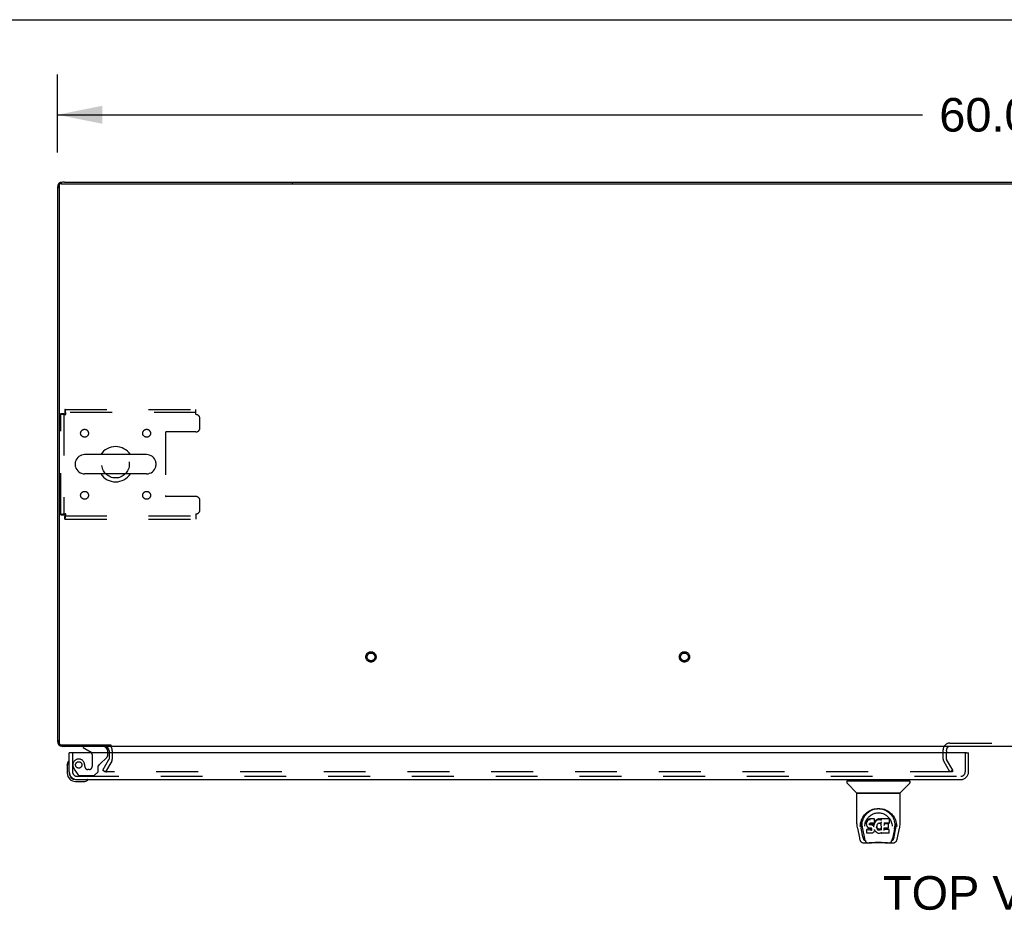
# Model space of a CAD drawing. Header units: inches. Extents: x 0 to 243, y 0 to 157.
# Tile 24 of 30: x 47 to 78, y 129 to 157. Entities that reach past the tile are written whole.
import ezdxf

# ---------------------------------------------------------------- set-up
doc = ezdxf.new("R2010")
doc.units = ezdxf.units.IN
doc.header["$LTSCALE"] = 13.357143
doc.header["$MEASUREMENT"] = 0
doc.linetypes.add('HIDDEN', pattern=[0.2, 0.1, -0.1])
doc.layers.get('0').update_dxf_attribs({"linetype": 'CONTINUOUS'})
for name, color, linetype in [('DEFAULT_2', 8, 'HIDDEN'), ('DIMENSIONS', 7, 'CONTINUOUS'), ('LEFTHAND_DOOR_ASSEMBLY', 7, 'CONTINUOUS')]:
    doc.layers.add(name, color=color, linetype=linetype)
doc.styles.get("Standard").update_dxf_attribs({"font": 'arial.ttf'})
doc.dimstyles.new('DIMSTYLE_1', dxfattribs={"dimtxt": 1.071429, "dimasz": 1.428571, "dimexe": 0.09, "dimexo": 0.07, "dimgap": 0.0375, "dimtad": 0, "dimtih": 1, "dimtoh": 1, "dimzin": 4, "dimdsep": 46, "dimtxsty": 'Standard', "dimblk": '_FILLED', "dimblk1": '_FILLED', "dimblk2": '_FILLED', "dimcen": 0.09, "dimadec": 3, "dimazin": 1, "dimtfac": 1, "dimtdec": 3, "dimtofl": 0, "dimtmove": 0, "dimatfit": 3, "dimldrblk": '_FILLED', "dimfxl": 0, "dimtolj": 1, "dimtzin": 4, "dimarcsym": 0})

# ---------------------------------------------------------------- blocks, each defined once
blk = doc.blocks.new('_FILLED')
at = {"color": 0, "linetype": 'ByBlock'}
blk.add_solid([(0, 0), (-1, 0.2), (-1, -0.2)], dxfattribs=at)
blk = doc.blocks.new('*D5')
at = {"layer": 'DIMENSIONS', "color": 2, "linetype": 'Continuous'}
for p, q in [((48.056, 152.911), (48.056, 155.395)), ((108.056, 152.911), (108.056, 155.395)), ((48.056, 154.11), (75.648, 154.11)), ((108.056, 154.11), (80.464, 154.11))]:
    blk.add_line(p, q, dxfattribs=at)
at = {"layer": 'DIMENSIONS', "color": 2, "linetype": 'Continuous', "xscale": 1.4285714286, "yscale": 1.4285714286, "zscale": 1.4285714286, "rotation": 180}
blk.add_blockref('_FILLED', (48.056, 154.11), dxfattribs=at)
at = {"layer": 'DIMENSIONS', "color": 2, "linetype": 'Continuous', "xscale": 1.4285714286, "yscale": 1.4285714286, "zscale": 1.4285714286}
blk.add_blockref('_FILLED', (108.056, 154.11), dxfattribs=at)
at = {"layer": 'DIMENSIONS', "color": 2, "linetype": 'Continuous', "insert": (78.056, 154.645), "char_height": 1.0714, "width": 3.74403, "attachment_point": 2, "line_spacing_factor": 0.9}
blk.add_mtext('60.00', dxfattribs=at)

msp = doc.modelspace()

# ---------------------------------------------------------------- linework, layer by layer
at = {"color": 7, "linetype": 'Continuous'}
for p, q in [((0, 157.143), (242.857, 157.143)), ((48.108, 151.848), (48.108, 134.077)), ((48.171, 151.911), (107.942, 151.911)), ((55.556, 151.911), (55.556, 151.963)), ((50.898, 143.269), (48.923, 143.269)), ((48.623, 143.006), (48.623, 142.919)), ((51.198, 143.006), (51.198, 142.919)), ((50.898, 142.657), (48.923, 142.657)), ((48.171, 134.015), (49.76, 134.015)), ((49.754, 134.015), (49.754, 133.963)), ((106.306, 133.963), (49.806, 133.963)), ((76.41, 133.82), (76.41, 133.759))]:
    msp.add_line(p, q, dxfattribs=at)
at = {"color": 3, "linetype": 'Continuous'}
for p, q in [((48.056, 151.796), (48.056, 134.129)), ((48.282, 151.963), (48.223, 151.963)), ((48.282, 151.963), (107.83, 151.963)), ((49.754, 133.963), (48.223, 133.963)), ((49.702, 133.82), (49.702, 133.759)), ((49.806, 133.963), (49.767, 133.963))]:
    msp.add_line(p, q, dxfattribs=at)
for centre, radius, start, end in [((48.282, 151.737), 0.226, 90, 180), ((48.223, 151.796), 0.167, 90, 180), ((48.282, 134.189), 0.226, 180, 270), ((48.223, 134.129), 0.167, 180, 270), ((49.56, 133.82), 0.142, 0, 90), ((76.525, 133.848), 0.115, 115.2298, 180)]:
    msp.add_arc(centre, radius, start, end, dxfattribs=at)
at = {"color": 7, "linetype": 'Continuous'}
for centre, radius, start, end in [((48.171, 151.848), 0.0625, 90, 180), ((48.923, 142.963), 0.306, 90, 164.3697), ((49.91, 142.963), 0.562, 32.9567, 147.0433), ((50.898, 142.963), 0.306, 15.6303, 90), ((48.766, 143.006), 0.144, 164.3697, 180), ((48.766, 142.919), 0.144, 180, 195.6303), ((51.054, 143.006), 0.144, 0, 15.6303), ((51.054, 142.919), 0.144, 344.3697, 360), ((48.923, 142.963), 0.306, 195.6303, 270), ((49.91, 142.963), 0.562, 212.956, 327.044), ((50.898, 142.963), 0.306, 270, 344.3697), ((48.171, 134.077), 0.0625, 180, 270), ((76.525, 133.848), 0.115, 90, 115.2298)]:
    msp.add_arc(centre, radius, start, end, dxfattribs=at)
at = {"layer": 'DEFAULT_2', "color": 8, "linetype": 'HIDDEN'}
for p, q in [((48.16, 141.347), (48.16, 144.579)), ((48.16, 144.579), (48.264, 144.579)), ((48.264, 144.579), (48.264, 141.347)), ((48.294, 144.713), (48.294, 144.609)), ((48.294, 144.713), (52.473, 144.713)), ((52.473, 144.609), (48.294, 144.609)), ((52.473, 144.546), (52.473, 144.713)), ((52.598, 144.119), (52.598, 144.421)), ((51.498, 143.964), (51.498, 141.962)), ((52.473, 143.994), (51.528, 143.994)), ((52.473, 141.932), (51.528, 141.932)), ((52.598, 141.505), (52.598, 141.807)), ((48.16, 141.347), (48.264, 141.347)), ((52.473, 141.38), (52.473, 141.213)), ((48.294, 141.213), (48.294, 141.317)), ((48.294, 141.317), (52.473, 141.317)), ((48.294, 141.213), (52.473, 141.213)), ((49.806, 133.82), (49.806, 133.558)), ((76.306, 133.558), (76.306, 133.848)), ((76.41, 133.82), (76.41, 133.848)), ((76.525, 134.067), (79.587, 134.067)), ((49.502, 133.202), (49.698, 133.543)), ((49.788, 133.491), (49.592, 133.15)), ((49.702, 133.759), (49.702, 133.558)), ((76.521, 133.15), (76.325, 133.49)), ((76.41, 133.558), (76.41, 133.759)), ((76.611, 133.202), (76.415, 133.542)), ((49.502, 133.202), (49.592, 133.15)), ((76.611, 133.202), (76.521, 133.15)), ((76.602, 133.215), (76.602, 133.163)), ((76.587, 133.15), (49.624, 133.15))]:
    msp.add_line(p, q, dxfattribs=at)
for points in [[(48.16, 144.579), (48.161, 144.576), (48.164, 144.574), (48.17, 144.572), (48.177, 144.569), (48.186, 144.567), (48.197, 144.565), (48.209, 144.562), (48.223, 144.56), (48.238, 144.558), (48.255, 144.555), (48.272, 144.553), (48.29, 144.55), (48.309, 144.548), (48.327, 144.546)], [(48.264, 144.579), (48.265, 144.576), (48.266, 144.574), (48.268, 144.572), (48.27, 144.569), (48.274, 144.567), (48.278, 144.565), (48.283, 144.562), (48.288, 144.56), (48.294, 144.558), (48.3, 144.555), (48.306, 144.553), (48.313, 144.55), (48.32, 144.548), (48.327, 144.546)], [(48.327, 144.546), (48.325, 144.564), (48.323, 144.583), (48.32, 144.601), (48.318, 144.618), (48.315, 144.635), (48.313, 144.65), (48.311, 144.664), (48.308, 144.676), (48.306, 144.687), (48.304, 144.696), (48.301, 144.703), (48.299, 144.709), (48.297, 144.712), (48.294, 144.713)], [(48.327, 144.546), (48.325, 144.553), (48.323, 144.56), (48.32, 144.567), (48.318, 144.573), (48.315, 144.579), (48.313, 144.585), (48.311, 144.59), (48.308, 144.595), (48.306, 144.599), (48.304, 144.603), (48.301, 144.605), (48.299, 144.607), (48.297, 144.608), (48.294, 144.609)], [(48.327, 141.38), (48.309, 141.377), (48.29, 141.375), (48.272, 141.373), (48.255, 141.37), (48.238, 141.368), (48.223, 141.366), (48.209, 141.363), (48.197, 141.361), (48.186, 141.359), (48.177, 141.356), (48.17, 141.354), (48.164, 141.351), (48.161, 141.349), (48.16, 141.347)], [(48.327, 141.38), (48.32, 141.377), (48.313, 141.375), (48.306, 141.373), (48.3, 141.37), (48.294, 141.368), (48.288, 141.366), (48.283, 141.363), (48.278, 141.361), (48.274, 141.359), (48.27, 141.356), (48.268, 141.354), (48.266, 141.351), (48.265, 141.349), (48.264, 141.347)], [(48.294, 141.213), (48.297, 141.214), (48.299, 141.217), (48.301, 141.222), (48.304, 141.229), (48.306, 141.238), (48.308, 141.249), (48.311, 141.262), (48.313, 141.276), (48.315, 141.291), (48.318, 141.307), (48.32, 141.325), (48.323, 141.343), (48.325, 141.361), (48.327, 141.38)], [(48.294, 141.317), (48.297, 141.317), (48.299, 141.318), (48.301, 141.32), (48.304, 141.323), (48.306, 141.326), (48.308, 141.33), (48.311, 141.335), (48.313, 141.34), (48.315, 141.346), (48.318, 141.352), (48.32, 141.359), (48.323, 141.366), (48.325, 141.373), (48.327, 141.38)], [(49.606, 133.175), (49.605, 133.173), (49.604, 133.172), (49.604, 133.17), (49.604, 133.168), (49.604, 133.168)], [(49.604, 133.168), (49.604, 133.166), (49.604, 133.164), (49.605, 133.162), (49.606, 133.16), (49.607, 133.158), (49.608, 133.157), (49.61, 133.155), (49.611, 133.154), (49.613, 133.153), (49.615, 133.152), (49.617, 133.151)], [(76.602, 133.163), (76.602, 133.162), (76.602, 133.16), (76.601, 133.159), (76.601, 133.158), (76.6, 133.156), (76.599, 133.155), (76.598, 133.154), (76.597, 133.153), (76.595, 133.152), (76.594, 133.152), (76.592, 133.151), (76.591, 133.151), (76.589, 133.15), (76.587, 133.15)], [(76.601, 133.169), (76.601, 133.168), (76.602, 133.166), (76.602, 133.165), (76.602, 133.163), (76.602, 133.163)], [(49.624, 133.15), (49.622, 133.15), (49.619, 133.151), (49.617, 133.151)]]:
    msp.add_lwpolyline(points, dxfattribs=at)
for centre, radius in [((48.921, 143.952), 0.125), ((50.9, 143.952), 0.125), ((49.91, 142.963), 0.438), ((48.921, 141.973), 0.125), ((50.9, 141.973), 0.125), ((58.056, 136.817), 0.164), ((58.056, 136.817), 0.124), ((68.056, 136.817), 0.164), ((68.056, 136.817), 0.124)]:
    msp.add_circle(centre, radius, dxfattribs=at)
for centre, radius, start, end in [((52.473, 144.421), 0.125, 0, 90), ((51.528, 143.964), 0.03, 90, 180), ((52.473, 144.119), 0.125, 270, 360), ((51.528, 141.962), 0.03, 180, 270), ((52.473, 141.807), 0.125, 0, 90), ((52.473, 141.505), 0.125, 270, 360), ((49.56, 133.82), 0.246, 0, 29.6501), ((76.525, 133.848), 0.219, 90, 180), ((49.672, 133.558), 0.03, 330, 360), ((49.672, 133.558), 0.134, 330, 360), ((76.443, 133.558), 0.137, 180, 210), ((76.443, 133.558), 0.033, 180, 210)]:
    msp.add_arc(centre, radius, start, end, dxfattribs=at)
at = {"layer": 'LEFTHAND_DOOR_ASSEMBLY', "color": 7, "linetype": 'Continuous'}
for p, q in [((48.873, 133.963), (48.873, 133.924)), ((48.873, 133.924), (49.111, 133.786)), ((49.66, 133.759), (49.66, 133.806)), ((48.493, 133.759), (48.431, 133.759)), ((77.057, 133.759), (77.119, 133.759)), ((48.371, 133.364), (48.374, 133.402)), ((48.371, 133.364), (48.371, 133.108)), ((48.431, 133.151), (48.431, 133.108)), ((48.634, 132.905), (48.678, 132.905)), ((73.24, 132.858), (73.24, 132.803)), ((73.248, 132.865), (75.24, 132.865)), ((73.299, 132.865), (73.299, 132.905)), ((75.189, 132.865), (75.189, 132.905)), ((75.248, 132.858), (75.248, 132.803)), ((48.634, 132.845), (48.891, 132.845)), ((73.546, 132.48), (73.251, 132.775)), ((74.941, 132.48), (75.236, 132.775)), ((73.555, 131.492), (73.555, 132.456)), ((74.925, 132.464), (73.563, 132.464)), ((74.92, 132.472), (73.567, 132.472)), ((73.627, 132.467), (73.626, 132.467)), ((73.629, 132.472), (73.627, 132.468)), ((73.627, 132.468), (73.627, 132.468)), ((74.861, 132.468), (74.859, 132.472)), ((74.861, 132.468), (74.861, 132.468)), ((74.862, 132.466), (74.862, 132.466)), ((74.933, 131.493), (74.933, 132.456)), ((73.883, 131.595), (73.873, 131.57)), ((73.898, 131.617), (73.883, 131.595)), ((73.884, 131.559), (73.883, 131.595)), ((73.908, 131.626), (73.898, 131.617)), ((73.898, 131.581), (73.898, 131.617)), ((73.919, 131.634), (73.908, 131.626)), ((73.908, 131.59), (73.908, 131.626)), ((73.942, 131.644), (73.919, 131.634)), ((73.919, 131.597), (73.919, 131.634)), ((73.968, 131.653), (73.942, 131.644)), ((73.942, 131.608), (73.942, 131.644)), ((74.121, 131.653), (73.968, 131.653)), ((73.968, 131.616), (73.968, 131.653)), ((73.968, 131.616), (73.968, 131.614)), ((74.12, 131.618), (74.121, 131.653)), ((74.122, 131.598), (74.121, 131.653)), ((74.121, 131.563), (74.122, 131.598)), ((74.162, 131.603), (74.147, 131.585)), ((74.18, 131.619), (74.162, 131.603)), ((74.163, 131.567), (74.162, 131.603)), ((74.199, 131.633), (74.18, 131.619)), ((74.18, 131.583), (74.18, 131.619)), ((74.222, 131.643), (74.199, 131.633)), ((74.199, 131.597), (74.199, 131.633)), ((74.245, 131.649), (74.222, 131.643)), ((74.222, 131.607), (74.222, 131.643)), ((74.269, 131.651), (74.245, 131.649)), ((74.245, 131.612), (74.245, 131.649)), ((74.269, 131.651), (74.293, 131.651)), ((74.269, 131.614), (74.269, 131.651)), ((74.269, 131.613), (74.269, 131.614)), ((74.306, 131.649), (74.293, 131.651)), ((74.293, 131.614), (74.293, 131.651)), ((74.293, 131.612), (74.293, 131.614)), ((74.319, 131.644), (74.306, 131.649)), ((74.306, 131.612), (74.306, 131.649)), ((74.318, 131.608), (74.319, 131.644)), ((74.331, 131.636), (74.319, 131.644)), ((74.579, 131.651), (74.33, 131.651)), ((74.331, 131.616), (74.33, 131.651)), ((74.331, 131.601), (74.331, 131.614)), ((74.593, 131.525), (74.595, 131.634)), ((73.57, 131.349), (73.635, 131.044)), ((73.662, 131.408), (73.666, 131.466)), ((73.662, 131.409), (73.662, 131.408)), ((73.666, 131.466), (73.674, 131.52)), ((73.676, 131.526), (73.675, 131.471)), ((73.743, 131.076), (73.687, 131.352)), ((73.723, 131.418), (73.725, 131.393)), ((73.733, 131.328), (73.795, 131.024)), ((73.808, 131.422), (73.808, 131.421)), ((73.868, 131.545), (73.867, 131.52)), ((73.867, 131.486), (73.867, 131.52)), ((73.869, 131.461), (73.867, 131.486)), ((73.867, 131.486), (73.867, 131.486)), ((73.873, 131.57), (73.868, 131.545)), ((73.869, 131.511), (73.868, 131.545)), ((73.873, 131.436), (73.869, 131.461)), ((73.869, 131.461), (73.869, 131.461)), ((73.874, 131.535), (73.873, 131.57)), ((73.882, 131.413), (73.873, 131.436)), ((73.873, 131.436), (73.873, 131.436)), ((73.881, 131.319), (73.873, 131.311)), ((73.875, 131.198), (73.873, 131.311)), ((73.943, 131.32), (73.881, 131.319)), ((73.881, 131.283), (73.881, 131.319)), ((73.882, 131.413), (73.883, 131.412)), ((73.896, 131.391), (73.883, 131.412)), ((73.914, 131.373), (73.896, 131.391)), ((73.896, 131.391), (73.896, 131.391)), ((73.935, 131.359), (73.914, 131.373)), ((73.914, 131.373), (73.914, 131.373)), ((73.948, 131.355), (73.935, 131.359)), ((73.935, 131.359), (73.935, 131.359)), ((74.003, 131.32), (73.943, 131.32)), ((73.943, 131.283), (73.943, 131.32)), ((73.943, 131.283), (73.943, 131.282)), ((73.961, 131.352), (73.948, 131.355)), ((73.957, 131.488), (73.956, 131.474)), ((73.959, 131.501), (73.957, 131.488)), ((73.957, 131.468), (73.957, 131.486)), ((73.958, 131.463), (73.959, 131.498)), ((73.961, 131.505), (73.959, 131.501)), ((73.962, 131.494), (73.959, 131.498)), ((73.964, 131.507), (73.961, 131.505)), ((73.961, 131.458), (73.962, 131.494)), ((74.008, 131.352), (73.961, 131.352)), ((73.965, 131.491), (73.962, 131.494)), ((73.975, 131.511), (73.964, 131.507)), ((73.977, 131.488), (73.965, 131.491)), ((73.965, 131.455), (73.965, 131.491)), ((73.989, 131.512), (73.975, 131.511)), ((73.976, 131.45), (73.977, 131.451)), ((74, 131.489), (73.977, 131.488)), ((73.977, 131.451), (73.977, 131.488)), ((74.102, 131.512), (73.989, 131.512)), ((73.989, 131.512), (73.989, 131.512)), ((74.025, 131.488), (74, 131.489)), ((74, 131.452), (74, 131.489)), ((74, 131.451), (74, 131.452)), ((74.017, 131.321), (74.003, 131.32)), ((74.003, 131.284), (74.003, 131.32)), ((74.003, 131.284), (74.003, 131.282)), ((74.008, 131.352), (74.009, 131.353)), ((74.015, 131.351), (74.008, 131.352)), ((74.02, 131.35), (74.015, 131.351)), ((74.021, 131.324), (74.017, 131.321)), ((74.017, 131.285), (74.017, 131.321)), ((74.025, 131.346), (74.02, 131.35)), ((74.026, 131.328), (74.021, 131.324)), ((74.022, 131.288), (74.021, 131.324)), ((74.024, 131.449), (74.025, 131.451)), ((74.05, 131.482), (74.025, 131.488)), ((74.025, 131.451), (74.025, 131.488)), ((74.029, 131.341), (74.025, 131.346)), ((74.032, 131.336), (74.026, 131.328)), ((74.026, 131.292), (74.026, 131.328)), ((74.035, 131.329), (74.029, 131.342)), ((74.03, 131.341), (74.03, 131.341)), ((74.035, 131.304), (74.034, 131.33)), ((74.037, 131.316), (74.035, 131.329)), ((74.036, 131.329), (74.037, 131.329)), ((74.037, 131.31), (74.036, 131.32)), ((74.062, 131.476), (74.05, 131.482)), ((74.05, 131.445), (74.05, 131.482)), ((74.073, 131.468), (74.062, 131.476)), ((74.062, 131.44), (74.062, 131.476)), ((74.092, 131.45), (74.073, 131.468)), ((74.073, 131.432), (74.073, 131.468)), ((74.091, 131.415), (74.092, 131.45)), ((74.101, 131.436), (74.092, 131.45)), ((74.104, 131.478), (74.101, 131.436)), ((74.101, 131.399), (74.101, 131.436)), ((74.112, 131.513), (74.102, 131.512)), ((74.102, 131.512), (74.102, 131.512)), ((74.103, 131.392), (74.102, 131.393)), ((74.108, 131.501), (74.104, 131.478)), ((74.105, 131.443), (74.104, 131.478)), ((74.111, 131.512), (74.108, 131.501)), ((74.109, 131.466), (74.108, 131.501)), ((74.113, 131.513), (74.112, 131.513)), ((74.118, 131.525), (74.114, 131.513)), ((74.115, 131.488), (74.114, 131.514)), ((74.12, 131.296), (74.114, 131.273)), ((74.117, 131.524), (74.116, 131.524)), ((74.12, 131.539), (74.118, 131.525)), ((74.118, 131.525), (74.118, 131.525)), ((74.123, 131.545), (74.119, 131.536)), ((74.121, 131.564), (74.12, 131.539)), ((74.12, 131.539), (74.12, 131.539)), ((74.12, 131.309), (74.12, 131.31)), ((74.12, 131.308), (74.12, 131.309)), ((74.12, 131.307), (74.12, 131.308)), ((74.12, 131.308), (74.12, 131.308)), ((74.12, 131.307), (74.12, 131.307)), ((74.121, 131.305), (74.12, 131.297)), ((74.12, 131.297), (74.12, 131.296)), ((74.141, 131.269), (74.121, 131.305)), ((74.134, 131.566), (74.123, 131.545)), ((74.123, 131.51), (74.123, 131.545)), ((74.147, 131.585), (74.134, 131.566)), ((74.134, 131.53), (74.134, 131.566)), ((74.148, 131.549), (74.147, 131.585)), ((74.187, 131.413), (74.185, 131.387)), ((74.186, 131.375), (74.187, 131.409)), ((74.19, 131.439), (74.187, 131.413)), ((74.187, 131.409), (74.187, 131.413)), ((74.19, 131.397), (74.187, 131.409)), ((74.189, 131.438), (74.188, 131.438)), ((74.189, 131.362), (74.19, 131.397)), ((74.194, 131.45), (74.19, 131.439)), ((74.199, 131.373), (74.19, 131.397)), ((74.199, 131.461), (74.194, 131.45)), ((74.198, 131.338), (74.199, 131.373)), ((74.213, 131.483), (74.199, 131.461)), ((74.211, 131.351), (74.199, 131.373)), ((74.219, 131.342), (74.211, 131.351)), ((74.211, 131.315), (74.211, 131.351)), ((74.22, 131.492), (74.213, 131.483)), ((74.229, 131.333), (74.219, 131.342)), ((74.219, 131.306), (74.219, 131.342)), ((74.229, 131.498), (74.22, 131.492)), ((74.228, 131.297), (74.229, 131.333)), ((74.253, 131.508), (74.229, 131.498)), ((74.239, 131.326), (74.229, 131.333)), ((74.25, 131.322), (74.239, 131.326)), ((74.239, 131.29), (74.239, 131.326)), ((74.262, 131.32), (74.25, 131.322)), ((74.25, 131.285), (74.25, 131.322)), ((74.264, 131.51), (74.253, 131.508)), ((74.262, 131.32), (74.275, 131.319)), ((74.262, 131.283), (74.262, 131.32)), ((74.262, 131.281), (74.262, 131.283)), ((74.275, 131.51), (74.264, 131.51)), ((74.286, 131.507), (74.275, 131.51)), ((74.287, 131.321), (74.275, 131.319)), ((74.275, 131.282), (74.275, 131.319)), ((74.275, 131.281), (74.275, 131.282)), ((74.298, 131.503), (74.286, 131.507)), ((74.299, 131.325), (74.287, 131.321)), ((74.287, 131.284), (74.287, 131.321)), ((74.298, 131.503), (74.3, 131.502)), ((74.31, 131.33), (74.299, 131.325)), ((74.299, 131.288), (74.299, 131.325)), ((74.3, 131.502), (74.302, 131.502)), ((74.32, 131.337), (74.31, 131.33)), ((74.31, 131.294), (74.31, 131.33)), ((74.332, 131.55), (74.316, 131.511)), ((74.316, 131.51), (74.316, 131.511)), ((74.321, 131.301), (74.32, 131.337)), ((74.333, 131.552), (74.332, 131.551)), ((74.332, 131.551), (74.332, 131.551)), ((74.337, 131.298), (74.332, 131.55)), ((74.334, 131.557), (74.333, 131.556)), ((74.333, 131.556), (74.333, 131.554)), ((74.333, 131.554), (74.333, 131.553)), ((74.333, 131.553), (74.333, 131.553)), ((74.333, 131.553), (74.333, 131.552)), ((74.333, 131.552), (74.333, 131.552)), ((74.333, 131.552), (74.333, 131.552)), ((74.334, 131.559), (74.334, 131.557)), ((74.339, 131.29), (74.338, 131.291)), ((74.42, 131.356), (74.419, 131.282)), ((74.548, 131.356), (74.42, 131.356)), ((74.58, 131.316), (74.42, 131.316)), ((74.579, 131.512), (74.421, 131.512)), ((74.422, 131.512), (74.421, 131.453)), ((74.548, 131.488), (74.422, 131.488)), ((74.548, 131.356), (74.55, 131.356)), ((74.559, 131.365), (74.56, 131.367)), ((74.56, 131.367), (74.561, 131.474)), ((74.579, 131.512), (74.58, 131.512)), ((74.58, 131.512), (74.583, 131.512)), ((74.588, 131.199), (74.59, 131.306)), ((74.593, 131.524), (74.593, 131.525)), ((74.677, 131.452), (74.679, 131.422)), ((74.679, 131.421), (74.679, 131.422)), ((74.753, 131.325), (74.692, 131.024)), ((74.744, 131.076), (74.801, 131.352)), ((74.8, 131.57), (74.813, 131.519)), ((74.812, 131.526), (74.812, 131.471)), ((74.825, 131.408), (74.825, 131.409)), ((74.853, 131.044), (74.918, 131.349)), ((73.802, 130.968), (73.809, 130.968)), ((73.875, 131.275), (73.876, 131.275)), ((73.876, 131.198), (73.877, 131.198)), ((73.882, 131.191), (73.876, 131.197)), ((74.028, 131.191), (73.882, 131.191)), ((73.882, 131.191), (73.882, 131.191)), ((74.041, 131.193), (74.028, 131.191)), ((74.053, 131.197), (74.041, 131.193)), ((74.073, 131.211), (74.053, 131.197)), ((74.053, 131.197), (74.053, 131.197)), ((74.074, 131.211), (74.073, 131.211)), ((74.091, 131.228), (74.074, 131.211)), ((74.099, 131.239), (74.091, 131.228)), ((74.091, 131.228), (74.091, 131.228)), ((74.104, 131.25), (74.099, 131.239)), ((74.099, 131.239), (74.099, 131.239)), ((74.113, 131.273), (74.104, 131.25)), ((74.104, 131.25), (74.104, 131.25)), ((74.114, 131.273), (74.113, 131.273)), ((74.154, 131.25), (74.141, 131.269)), ((74.141, 131.269), (74.141, 131.269)), ((74.17, 131.233), (74.154, 131.25)), ((74.154, 131.25), (74.154, 131.25)), ((74.187, 131.218), (74.17, 131.233)), ((74.17, 131.233), (74.17, 131.233)), ((74.205, 131.204), (74.187, 131.218)), ((74.187, 131.218), (74.187, 131.218)), ((74.215, 131.199), (74.205, 131.204)), ((74.205, 131.204), (74.205, 131.204)), ((74.226, 131.195), (74.215, 131.199)), ((74.215, 131.199), (74.215, 131.199)), ((74.248, 131.189), (74.226, 131.195)), ((74.271, 131.187), (74.248, 131.189)), ((74.294, 131.19), (74.271, 131.187)), ((74.271, 131.188), (74.271, 131.187)), ((74.316, 131.197), (74.294, 131.19)), ((74.335, 131.208), (74.316, 131.197)), ((74.316, 131.197), (74.316, 131.197)), ((74.341, 131.208), (74.335, 131.208)), ((74.34, 131.199), (74.34, 131.208)), ((74.343, 131.193), (74.345, 131.192)), ((74.58, 131.191), (74.349, 131.191)), ((74.582, 131.191), (74.584, 131.192)), ((74.584, 131.192), (74.585, 131.193)), ((74.588, 131.198), (74.588, 131.199)), ((74.678, 130.968), (74.685, 130.968)), ((73.742, 130.891), (73.756, 130.889)), ((73.756, 130.889), (73.759, 130.889)), ((73.759, 130.889), (73.973, 130.889)), ((73.813, 130.956), (73.812, 130.959)), ((74.537, 130.882), (73.95, 130.882)), ((74.514, 130.889), (74.728, 130.889)), ((74.674, 130.956), (74.676, 130.959)), ((74.728, 130.889), (74.731, 130.889)), ((74.731, 130.889), (74.744, 130.89))]:
    msp.add_line(p, q, dxfattribs=at)
at = {"layer": 'LEFTHAND_DOOR_ASSEMBLY', "color": 3, "linetype": 'Continuous'}
for p, q in [((48.431, 133.151), (48.431, 133.759)), ((77.057, 133.759), (48.493, 133.759)), ((77.119, 133.151), (77.119, 133.759)), ((48.678, 132.905), (76.872, 132.905))]:
    msp.add_line(p, q, dxfattribs=at)
at = {"layer": 'LEFTHAND_DOOR_ASSEMBLY', "color": 8, "linetype": 'HIDDEN'}
for p, q in [((48.535, 133.759), (48.535, 133.151)), ((49.161, 133.699), (49.161, 133.32)), ((49.412, 133.393), (49.631, 133.612)), ((49.66, 133.683), (49.66, 133.759)), ((77.015, 133.151), (77.015, 133.759)), ((48.61, 133.208), (48.711, 133.063)), ((49.063, 133.222), (49.03, 133.222)), ((49.353, 133.156), (49.353, 133.335)), ((48.678, 133.009), (76.872, 133.009)), ((48.776, 133.03), (49.227, 133.03)), ((49.227, 133.03), (49.353, 133.156))]:
    msp.add_line(p, q, dxfattribs=at)
at = {"layer": 'LEFTHAND_DOOR_ASSEMBLY', "color": 7, "linetype": 'Continuous'}
for points in [[(73.626, 132.467), (73.625, 132.466), (73.625, 132.465), (73.624, 132.464), (73.624, 132.464), (73.625, 132.464)], [(73.627, 132.468), (73.626, 132.467), (73.626, 132.467)], [(74.862, 132.467), (74.861, 132.467), (74.861, 132.468)], [(74.863, 132.464), (74.863, 132.464), (74.863, 132.464), (74.863, 132.465), (74.862, 132.466), (74.862, 132.467)], [(73.674, 131.52), (73.687, 131.571), (73.704, 131.618), (73.724, 131.663), (73.747, 131.705), (73.773, 131.743), (73.801, 131.779), (73.832, 131.812), (73.865, 131.843), (73.901, 131.871), (73.94, 131.897), (73.981, 131.92), (74.023, 131.94), (74.067, 131.955), (74.111, 131.968), (74.156, 131.976), (74.2, 131.981), (74.244, 131.983), (74.288, 131.981), (74.332, 131.976), (74.377, 131.968), (74.421, 131.955), (74.464, 131.939), (74.507, 131.92), (74.548, 131.897), (74.586, 131.871), (74.622, 131.843), (74.656, 131.812), (74.686, 131.779), (74.715, 131.743), (74.74, 131.704), (74.763, 131.663), (74.783, 131.618), (74.8, 131.57)], [(73.836, 131.781), (73.863, 131.812), (73.892, 131.84), (73.921, 131.866), (73.952, 131.888), (73.983, 131.907), (74.015, 131.924), (74.047, 131.939), (74.08, 131.95), (74.112, 131.96), (74.145, 131.967), (74.177, 131.973), (74.21, 131.976), (74.243, 131.977), (74.275, 131.976), (74.308, 131.973), (74.34, 131.968), (74.373, 131.961), (74.405, 131.951), (74.437, 131.94), (74.469, 131.926), (74.501, 131.909), (74.532, 131.89), (74.563, 131.868), (74.592, 131.843), (74.621, 131.816), (74.648, 131.785), (74.674, 131.751), (74.697, 131.713), (74.718, 131.673), (74.736, 131.63), (74.749, 131.585), (74.759, 131.538), (74.764, 131.491)], [(73.723, 131.418), (73.722, 131.442), (73.723, 131.489), (73.728, 131.536), (73.737, 131.582), (73.751, 131.627), (73.768, 131.67), (73.788, 131.71), (73.811, 131.747), (73.836, 131.781)], [(73.816, 131.489), (73.824, 131.524), (73.834, 131.556), (73.847, 131.586), (73.86, 131.614), (73.876, 131.64), (73.892, 131.664), (73.911, 131.688), (73.93, 131.709), (73.951, 131.73), (73.974, 131.748), (73.998, 131.766), (74.023, 131.782), (74.049, 131.796), (74.076, 131.809), (74.104, 131.819), (74.132, 131.828), (74.16, 131.834), (74.188, 131.839), (74.216, 131.841), (74.244, 131.842), (74.271, 131.841), (74.299, 131.839), (74.327, 131.834), (74.355, 131.828), (74.383, 131.819), (74.411, 131.809), (74.438, 131.796), (74.465, 131.782), (74.49, 131.766), (74.513, 131.749), (74.536, 131.73), (74.557, 131.709), (74.577, 131.688), (74.595, 131.665), (74.612, 131.64), (74.627, 131.614), (74.641, 131.586), (74.653, 131.556), (74.664, 131.524), (74.672, 131.489), (74.677, 131.452)], [(73.919, 131.597), (73.919, 131.597), (73.919, 131.597), (73.919, 131.597), (73.92, 131.596), (73.92, 131.596), (73.92, 131.596)], [(73.942, 131.608), (73.942, 131.607), (73.942, 131.607), (73.942, 131.607), (73.943, 131.607), (73.943, 131.607), (73.943, 131.606)], [(74.119, 131.616), (74.119, 131.615), (74.119, 131.615), (74.119, 131.615), (74.119, 131.615), (74.118, 131.615), (74.118, 131.614)], [(74.2, 131.596), (74.2, 131.596), (74.2, 131.596), (74.2, 131.596), (74.2, 131.596), (74.2, 131.597), (74.199, 131.597)], [(74.222, 131.605), (74.222, 131.606), (74.222, 131.606), (74.222, 131.606), (74.222, 131.606), (74.222, 131.606), (74.222, 131.607)], [(74.246, 131.611), (74.246, 131.611), (74.246, 131.611), (74.246, 131.611), (74.245, 131.611), (74.245, 131.612), (74.245, 131.612)], [(74.305, 131.611), (74.305, 131.611), (74.305, 131.611), (74.305, 131.611), (74.305, 131.611), (74.305, 131.612), (74.306, 131.612)], [(74.317, 131.606), (74.318, 131.607), (74.318, 131.607), (74.318, 131.607), (74.318, 131.607), (74.318, 131.608), (74.318, 131.608)], [(74.333, 131.612), (74.333, 131.613), (74.332, 131.613), (74.332, 131.613), (74.332, 131.613), (74.332, 131.613), (74.332, 131.614)], [(74.333, 131.596), (74.333, 131.597), (74.333, 131.597), (74.332, 131.598), (74.332, 131.598), (74.332, 131.599), (74.332, 131.599)], [(73.555, 131.493), (73.556, 131.459), (73.559, 131.419), (73.564, 131.38), (73.57, 131.349)], [(73.675, 131.471), (73.676, 131.437), (73.68, 131.393), (73.687, 131.352)], [(73.725, 131.393), (73.727, 131.373), (73.73, 131.349), (73.733, 131.328)], [(73.808, 131.422), (73.81, 131.452), (73.816, 131.489)], [(73.867, 131.486), (73.868, 131.485), (73.868, 131.485), (73.868, 131.485), (73.868, 131.485), (73.869, 131.484), (73.869, 131.484)], [(73.869, 131.51), (73.869, 131.51), (73.869, 131.51), (73.87, 131.509), (73.87, 131.509), (73.87, 131.509), (73.871, 131.509)], [(73.869, 131.461), (73.869, 131.461), (73.869, 131.46), (73.869, 131.46), (73.87, 131.46), (73.87, 131.46), (73.871, 131.46)], [(73.873, 131.436), (73.873, 131.436), (73.874, 131.435), (73.874, 131.435), (73.875, 131.435), (73.875, 131.435)], [(73.874, 131.535), (73.874, 131.535), (73.874, 131.534), (73.875, 131.534), (73.875, 131.534), (73.875, 131.534), (73.876, 131.534)], [(73.881, 131.283), (73.881, 131.282), (73.881, 131.282), (73.882, 131.282), (73.882, 131.282), (73.882, 131.281), (73.882, 131.281)], [(73.883, 131.412), (73.883, 131.412), (73.883, 131.412), (73.884, 131.412), (73.884, 131.412)], [(73.884, 131.559), (73.884, 131.559), (73.884, 131.559), (73.884, 131.558), (73.885, 131.558), (73.885, 131.558), (73.885, 131.558)], [(73.896, 131.391), (73.897, 131.391), (73.897, 131.391), (73.897, 131.391), (73.898, 131.391), (73.898, 131.391)], [(73.898, 131.58), (73.898, 131.58), (73.899, 131.58), (73.899, 131.58), (73.899, 131.58), (73.899, 131.579), (73.9, 131.579)], [(73.908, 131.59), (73.908, 131.589), (73.908, 131.589), (73.909, 131.589), (73.909, 131.589), (73.909, 131.589), (73.909, 131.588)], [(73.914, 131.373), (73.914, 131.373), (73.915, 131.373), (73.915, 131.373), (73.915, 131.373)], [(73.935, 131.359), (73.936, 131.359), (73.936, 131.359), (73.936, 131.36)], [(73.948, 131.355), (73.948, 131.355), (73.948, 131.355), (73.948, 131.355)], [(73.954, 131.473), (73.955, 131.473), (73.955, 131.473), (73.956, 131.473), (73.956, 131.473), (73.956, 131.474), (73.956, 131.474)], [(73.955, 131.487), (73.956, 131.487), (73.956, 131.487), (73.957, 131.487), (73.957, 131.488), (73.957, 131.488), (73.957, 131.488)], [(73.955, 131.466), (73.955, 131.466), (73.956, 131.467), (73.956, 131.467), (73.956, 131.467), (73.957, 131.467), (73.957, 131.468)], [(73.956, 131.461), (73.957, 131.461), (73.957, 131.461), (73.957, 131.461), (73.958, 131.462), (73.958, 131.462), (73.958, 131.462)], [(73.957, 131.5), (73.958, 131.5), (73.958, 131.501), (73.959, 131.501), (73.959, 131.501), (73.959, 131.501)], [(73.959, 131.505), (73.96, 131.504), (73.96, 131.504), (73.961, 131.505), (73.961, 131.505)], [(73.96, 131.457), (73.96, 131.457), (73.96, 131.457), (73.96, 131.457), (73.961, 131.457), (73.961, 131.458), (73.961, 131.458)], [(73.961, 131.352), (73.961, 131.352), (73.961, 131.353), (73.961, 131.353)], [(73.963, 131.507), (73.963, 131.507), (73.963, 131.507), (73.964, 131.507), (73.964, 131.507)], [(73.964, 131.453), (73.964, 131.454), (73.964, 131.454), (73.964, 131.454), (73.965, 131.454), (73.965, 131.454), (73.965, 131.455)], [(73.975, 131.511), (73.975, 131.511), (73.975, 131.511), (73.975, 131.511)], [(74.015, 131.351), (74.015, 131.351), (74.015, 131.352), (74.015, 131.352)], [(74.017, 131.285), (74.017, 131.284), (74.017, 131.284), (74.017, 131.284), (74.018, 131.284), (74.018, 131.283), (74.018, 131.283)], [(74.02, 131.35), (74.02, 131.35), (74.021, 131.35), (74.021, 131.35)], [(74.022, 131.287), (74.022, 131.287), (74.022, 131.287), (74.022, 131.287), (74.023, 131.286), (74.023, 131.286), (74.023, 131.286)], [(74.025, 131.346), (74.025, 131.346), (74.025, 131.346), (74.026, 131.346), (74.026, 131.346)], [(74.026, 131.292), (74.027, 131.292), (74.027, 131.292), (74.027, 131.291), (74.027, 131.291), (74.028, 131.291), (74.028, 131.291)], [(74.029, 131.341), (74.029, 131.341), (74.029, 131.341), (74.03, 131.341)], [(74.035, 131.329), (74.035, 131.329), (74.035, 131.329), (74.036, 131.329), (74.036, 131.329)], [(74.035, 131.304), (74.035, 131.303), (74.035, 131.303), (74.036, 131.303), (74.036, 131.303), (74.036, 131.303), (74.037, 131.302)], [(74.037, 131.316), (74.037, 131.316), (74.037, 131.315), (74.038, 131.315), (74.038, 131.315), (74.039, 131.315), (74.039, 131.315)], [(74.037, 131.31), (74.037, 131.309), (74.037, 131.309), (74.037, 131.309), (74.038, 131.309), (74.038, 131.308), (74.039, 131.308)], [(74.049, 131.444), (74.049, 131.444), (74.049, 131.444), (74.049, 131.445), (74.049, 131.445), (74.05, 131.445), (74.05, 131.445)], [(74.061, 131.438), (74.061, 131.439), (74.062, 131.439), (74.062, 131.439), (74.062, 131.439), (74.062, 131.44), (74.062, 131.44)], [(74.072, 131.431), (74.072, 131.431), (74.072, 131.431), (74.072, 131.431), (74.073, 131.432), (74.073, 131.432), (74.073, 131.432)], [(74.09, 131.413), (74.09, 131.413), (74.09, 131.413), (74.09, 131.414), (74.091, 131.414), (74.091, 131.414), (74.091, 131.414)], [(74.102, 131.393), (74.102, 131.395), (74.102, 131.396), (74.101, 131.397), (74.101, 131.398)], [(74.107, 131.442), (74.106, 131.442), (74.106, 131.442), (74.106, 131.442), (74.105, 131.443), (74.105, 131.443), (74.105, 131.443)], [(74.111, 131.464), (74.11, 131.465), (74.11, 131.465), (74.11, 131.465), (74.109, 131.465), (74.109, 131.466), (74.109, 131.466)], [(74.114, 131.513), (74.113, 131.513), (74.113, 131.513), (74.113, 131.513)], [(74.114, 131.513), (74.114, 131.513), (74.114, 131.513), (74.114, 131.513)], [(74.117, 131.487), (74.116, 131.487), (74.116, 131.487), (74.116, 131.487), (74.115, 131.487), (74.115, 131.488), (74.115, 131.488)], [(74.118, 131.525), (74.118, 131.525), (74.118, 131.524), (74.117, 131.524), (74.117, 131.524)], [(74.12, 131.539), (74.12, 131.539), (74.12, 131.539), (74.119, 131.538), (74.119, 131.538), (74.118, 131.538), (74.118, 131.538)], [(74.12, 131.296), (74.12, 131.296), (74.12, 131.296), (74.12, 131.296), (74.119, 131.296), (74.119, 131.296), (74.118, 131.296)], [(74.121, 131.564), (74.121, 131.563), (74.121, 131.563), (74.121, 131.563), (74.12, 131.562), (74.12, 131.562), (74.119, 131.562)], [(74.121, 131.306), (74.12, 131.306), (74.12, 131.307)], [(74.121, 131.305), (74.121, 131.305), (74.121, 131.305), (74.121, 131.305), (74.121, 131.305), (74.121, 131.306), (74.121, 131.306), (74.121, 131.306)], [(74.121, 131.305), (74.121, 131.305), (74.121, 131.305), (74.121, 131.305), (74.121, 131.305)], [(74.125, 131.508), (74.125, 131.508), (74.124, 131.509), (74.124, 131.509), (74.124, 131.509), (74.124, 131.509), (74.123, 131.51)], [(74.136, 131.529), (74.136, 131.529), (74.135, 131.529), (74.135, 131.529), (74.135, 131.529), (74.135, 131.53), (74.134, 131.53)], [(74.149, 131.548), (74.149, 131.548), (74.149, 131.548), (74.148, 131.548), (74.148, 131.549), (74.148, 131.549), (74.148, 131.549)], [(74.164, 131.565), (74.164, 131.565), (74.164, 131.566), (74.164, 131.566), (74.163, 131.566), (74.163, 131.566), (74.163, 131.567)], [(74.181, 131.581), (74.181, 131.582), (74.181, 131.582), (74.18, 131.582), (74.18, 131.582), (74.18, 131.583), (74.18, 131.583)], [(74.185, 131.387), (74.185, 131.387), (74.185, 131.386), (74.185, 131.386), (74.184, 131.386), (74.184, 131.386), (74.183, 131.386)], [(74.186, 131.374), (74.186, 131.374), (74.186, 131.374), (74.186, 131.374), (74.185, 131.373), (74.185, 131.373), (74.184, 131.373)], [(74.186, 131.413), (74.186, 131.413), (74.186, 131.413), (74.186, 131.412), (74.186, 131.412), (74.185, 131.412), (74.185, 131.412)], [(74.189, 131.362), (74.189, 131.362), (74.189, 131.362), (74.188, 131.361), (74.188, 131.361), (74.188, 131.361), (74.187, 131.361)], [(74.19, 131.439), (74.19, 131.438), (74.19, 131.438), (74.189, 131.438), (74.189, 131.438)], [(74.194, 131.45), (74.194, 131.45), (74.193, 131.45), (74.193, 131.449), (74.192, 131.449), (74.192, 131.449)], [(74.199, 131.461), (74.199, 131.461), (74.198, 131.46), (74.198, 131.46), (74.197, 131.46)], [(74.198, 131.338), (74.198, 131.338), (74.198, 131.337), (74.198, 131.337), (74.197, 131.337), (74.197, 131.337), (74.197, 131.337)], [(74.209, 131.314), (74.21, 131.314), (74.21, 131.314), (74.21, 131.314), (74.21, 131.315), (74.211, 131.315), (74.211, 131.315)], [(74.213, 131.483), (74.213, 131.483), (74.213, 131.483), (74.212, 131.483), (74.212, 131.483), (74.212, 131.483)], [(74.217, 131.304), (74.218, 131.304), (74.218, 131.304), (74.218, 131.305), (74.218, 131.305), (74.219, 131.305), (74.219, 131.306)], [(74.22, 131.492), (74.22, 131.492), (74.22, 131.492), (74.219, 131.492), (74.219, 131.492)], [(74.227, 131.296), (74.227, 131.296), (74.228, 131.296), (74.228, 131.296), (74.228, 131.296), (74.228, 131.297), (74.228, 131.297)], [(74.229, 131.498), (74.229, 131.498), (74.229, 131.498), (74.228, 131.498)], [(74.238, 131.288), (74.238, 131.289), (74.238, 131.289), (74.238, 131.289), (74.238, 131.289), (74.238, 131.29), (74.239, 131.29)], [(74.249, 131.284), (74.249, 131.284), (74.249, 131.284), (74.25, 131.284), (74.25, 131.285), (74.25, 131.285), (74.25, 131.285)], [(74.253, 131.508), (74.253, 131.508), (74.252, 131.508), (74.252, 131.508)], [(74.264, 131.51), (74.264, 131.51), (74.263, 131.511), (74.263, 131.511)], [(74.275, 131.51), (74.275, 131.51), (74.275, 131.51), (74.275, 131.511)], [(74.286, 131.507), (74.286, 131.507), (74.286, 131.508), (74.287, 131.508)], [(74.287, 131.283), (74.287, 131.283), (74.287, 131.283), (74.287, 131.283), (74.287, 131.284), (74.287, 131.284), (74.287, 131.284)], [(74.299, 131.503), (74.298, 131.503), (74.298, 131.503), (74.298, 131.503)], [(74.3, 131.287), (74.299, 131.287), (74.299, 131.287), (74.299, 131.287), (74.299, 131.288), (74.299, 131.288), (74.299, 131.288)], [(74.302, 131.502), (74.304, 131.502), (74.306, 131.502), (74.309, 131.503), (74.31, 131.504), (74.312, 131.505)], [(74.311, 131.292), (74.311, 131.292), (74.311, 131.293), (74.311, 131.293), (74.31, 131.293), (74.31, 131.293), (74.31, 131.294)], [(74.312, 131.505), (74.314, 131.507), (74.315, 131.508), (74.316, 131.51)], [(74.336, 131.334), (74.335, 131.335), (74.334, 131.336), (74.334, 131.337), (74.333, 131.337), (74.332, 131.338), (74.332, 131.338), (74.331, 131.339), (74.33, 131.339), (74.329, 131.339), (74.328, 131.339), (74.328, 131.339), (74.327, 131.339)], [(74.332, 131.551), (74.332, 131.551), (74.332, 131.551)], [(74.332, 131.551), (74.332, 131.551), (74.332, 131.55), (74.332, 131.55)], [(74.338, 131.291), (74.338, 131.293), (74.337, 131.294), (74.337, 131.297)], [(74.417, 131.278), (74.417, 131.278), (74.418, 131.279), (74.418, 131.279), (74.418, 131.279), (74.418, 131.279), (74.419, 131.28)], [(74.419, 131.45), (74.419, 131.45), (74.419, 131.45), (74.42, 131.45), (74.42, 131.451), (74.42, 131.451), (74.42, 131.451)], [(74.419, 131.356), (74.419, 131.356), (74.419, 131.356), (74.419, 131.356), (74.42, 131.356), (74.42, 131.356), (74.42, 131.356)], [(74.42, 131.512), (74.42, 131.512), (74.42, 131.512), (74.421, 131.512), (74.421, 131.512), (74.421, 131.512), (74.421, 131.512)], [(74.55, 131.356), (74.551, 131.356), (74.553, 131.357)], [(74.553, 131.357), (74.555, 131.358), (74.556, 131.359), (74.557, 131.36), (74.558, 131.362)], [(74.558, 131.362), (74.559, 131.363), (74.559, 131.365)], [(74.583, 131.512), (74.585, 131.513), (74.587, 131.514), (74.589, 131.515), (74.59, 131.517), (74.592, 131.519)], [(74.592, 131.519), (74.593, 131.521), (74.593, 131.524)], [(74.753, 131.325), (74.754, 131.328), (74.755, 131.331), (74.755, 131.334), (74.756, 131.337), (74.756, 131.34), (74.757, 131.343), (74.757, 131.346), (74.758, 131.349), (74.758, 131.352), (74.759, 131.355), (74.759, 131.359), (74.76, 131.362), (74.76, 131.365), (74.76, 131.369), (74.761, 131.373), (74.761, 131.376), (74.762, 131.38), (74.762, 131.384), (74.762, 131.388), (74.763, 131.392), (74.764, 131.418)], [(74.764, 131.491), (74.766, 131.443), (74.765, 131.418)], [(74.801, 131.352), (74.807, 131.392), (74.811, 131.436), (74.812, 131.471)], [(74.813, 131.519), (74.822, 131.466), (74.825, 131.408)], [(74.918, 131.349), (74.923, 131.379), (74.929, 131.419), (74.932, 131.459), (74.933, 131.493)], [(73.635, 131.044), (73.638, 131.031), (73.643, 131.012), (73.648, 130.995), (73.653, 130.98), (73.658, 130.967), (73.664, 130.954), (73.671, 130.943), (73.678, 130.932), (73.686, 130.923), (73.695, 130.914), (73.706, 130.906), (73.717, 130.899), (73.729, 130.894), (73.742, 130.891)], [(73.743, 131.076), (73.747, 131.059), (73.752, 131.041), (73.757, 131.024), (73.762, 131.009), (73.768, 130.996), (73.775, 130.986), (73.782, 130.977), (73.789, 130.972), (73.796, 130.969), (73.802, 130.968)], [(73.795, 131.024), (73.798, 131.014), (73.8, 131.002), (73.803, 130.99), (73.806, 130.978), (73.809, 130.967), (73.812, 130.959)], [(73.874, 131.276), (73.874, 131.276), (73.874, 131.275), (73.875, 131.275), (73.875, 131.275), (73.875, 131.275)], [(73.875, 131.198), (73.875, 131.198), (73.876, 131.198), (73.876, 131.198)], [(73.875, 131.198), (73.875, 131.198), (73.875, 131.198)], [(73.882, 131.191), (73.882, 131.191), (73.882, 131.191), (73.883, 131.191), (73.883, 131.191), (73.883, 131.191), (73.883, 131.192)], [(74.028, 131.191), (74.028, 131.191), (74.028, 131.191), (74.028, 131.191), (74.028, 131.191), (74.028, 131.191), (74.028, 131.192)], [(74.041, 131.193), (74.041, 131.193), (74.04, 131.193), (74.04, 131.193)], [(74.053, 131.197), (74.052, 131.197), (74.052, 131.197), (74.052, 131.197)], [(74.073, 131.211), (74.073, 131.211), (74.073, 131.211), (74.073, 131.211), (74.072, 131.211)], [(74.091, 131.228), (74.091, 131.228), (74.091, 131.228), (74.091, 131.228), (74.09, 131.228), (74.09, 131.228)], [(74.099, 131.239), (74.098, 131.239), (74.098, 131.238), (74.097, 131.238), (74.097, 131.238)], [(74.104, 131.25), (74.104, 131.25), (74.104, 131.249), (74.103, 131.249), (74.103, 131.249)], [(74.113, 131.273), (74.113, 131.272), (74.113, 131.272), (74.113, 131.272), (74.112, 131.272), (74.112, 131.272)], [(74.141, 131.269), (74.141, 131.269), (74.142, 131.268), (74.142, 131.268), (74.143, 131.268)], [(74.154, 131.25), (74.154, 131.25), (74.155, 131.25), (74.155, 131.25), (74.155, 131.25), (74.156, 131.25)], [(74.17, 131.233), (74.17, 131.233), (74.17, 131.233), (74.17, 131.233), (74.171, 131.233)], [(74.187, 131.218), (74.187, 131.218), (74.187, 131.218), (74.187, 131.218), (74.188, 131.218)], [(74.205, 131.204), (74.205, 131.204), (74.205, 131.204), (74.205, 131.204), (74.206, 131.204)], [(74.215, 131.199), (74.215, 131.199), (74.216, 131.199), (74.216, 131.199)], [(74.226, 131.195), (74.226, 131.195), (74.227, 131.195), (74.227, 131.196)], [(74.248, 131.189), (74.248, 131.189), (74.249, 131.19), (74.249, 131.19)], [(74.294, 131.191), (74.294, 131.19), (74.294, 131.19), (74.294, 131.19)], [(74.315, 131.197), (74.316, 131.197), (74.316, 131.197), (74.316, 131.197)], [(74.334, 131.209), (74.334, 131.209), (74.335, 131.208), (74.335, 131.208), (74.335, 131.208), (74.335, 131.208), (74.335, 131.208)], [(74.34, 131.199), (74.34, 131.198), (74.341, 131.196)], [(74.342, 131.209), (74.342, 131.209), (74.341, 131.208), (74.341, 131.208), (74.341, 131.208), (74.341, 131.208), (74.341, 131.208)], [(74.341, 131.196), (74.342, 131.194), (74.343, 131.193)], [(74.345, 131.192), (74.346, 131.191), (74.348, 131.191), (74.349, 131.191)], [(74.58, 131.191), (74.581, 131.191), (74.582, 131.191)], [(74.585, 131.193), (74.586, 131.194), (74.587, 131.196), (74.588, 131.198)], [(74.676, 130.959), (74.678, 130.968), (74.681, 130.979), (74.684, 130.99), (74.687, 131.002), (74.69, 131.014), (74.692, 131.024)], [(74.685, 130.968), (74.691, 130.969), (74.699, 130.972), (74.706, 130.978), (74.713, 130.986), (74.719, 130.997), (74.725, 131.009), (74.731, 131.024), (74.736, 131.041), (74.741, 131.059), (74.744, 131.076)], [(74.744, 130.89), (74.757, 130.894), (74.77, 130.899), (74.781, 130.905), (74.792, 130.913), (74.801, 130.922), (74.809, 130.932), (74.816, 130.942), (74.823, 130.954), (74.829, 130.966), (74.834, 130.98), (74.84, 130.995), (74.845, 131.012), (74.85, 131.03), (74.852, 131.044)], [(73.849, 130.937), (73.844, 130.937), (73.839, 130.937), (73.834, 130.938), (73.83, 130.94), (73.825, 130.942), (73.822, 130.945), (73.818, 130.948), (73.816, 130.951), (73.813, 130.955), (73.813, 130.956)], [(73.813, 130.956), (73.819, 130.945), (73.825, 130.933), (73.832, 130.923), (73.838, 130.914), (73.846, 130.907), (73.853, 130.901), (73.862, 130.895), (73.872, 130.892), (73.881, 130.889), (73.888, 130.889)], [(73.973, 130.889), (73.995, 130.89), (74.018, 130.891), (74.042, 130.893), (74.068, 130.896), (74.095, 130.899), (74.124, 130.901), (74.153, 130.904), (74.182, 130.905), (74.213, 130.907), (74.243, 130.907), (74.274, 130.907), (74.304, 130.905), (74.334, 130.904), (74.363, 130.901), (74.392, 130.899), (74.419, 130.896), (74.445, 130.893), (74.47, 130.891), (74.493, 130.89), (74.514, 130.889)], [(73.973, 130.889), (73.997, 130.89), (74.026, 130.891), (74.055, 130.894), (74.086, 130.897), (74.116, 130.899), (74.148, 130.902), (74.179, 130.904), (74.211, 130.905), (74.244, 130.905), (74.276, 130.905), (74.308, 130.904), (74.34, 130.902), (74.371, 130.899), (74.402, 130.897), (74.432, 130.894), (74.461, 130.891), (74.49, 130.89), (74.514, 130.889)], [(74.599, 130.889), (74.606, 130.889), (74.616, 130.892), (74.625, 130.895), (74.634, 130.901), (74.642, 130.907), (74.649, 130.915), (74.656, 130.923), (74.662, 130.933), (74.669, 130.945), (74.674, 130.956)], [(74.638, 130.937), (74.643, 130.937), (74.648, 130.937), (74.653, 130.938), (74.658, 130.94), (74.662, 130.942), (74.666, 130.945), (74.669, 130.948), (74.672, 130.951), (74.674, 130.955), (74.674, 130.956)]]:
    msp.add_lwpolyline(points, dxfattribs=at)
at = {"layer": 'LEFTHAND_DOOR_ASSEMBLY', "color": 8, "linetype": 'HIDDEN'}
msp.add_circle((48.735, 133.372), 0.101, dxfattribs=at)
at = {"layer": 'LEFTHAND_DOOR_ASSEMBLY', "color": 7, "linetype": 'Continuous'}
for centre, radius, start, end in [((49.503, 133.806), 0.157, 0, 90), ((48.621, 133.364), 0.25, 149.1101, 180), ((48.42, 133.485), 0.015, 96.3796, 149.1101), ((48.416, 133.485), 0.015, 0, 83.6204), ((49.061, 133.699), 0.1, 36.5468, 59.908), ((48.634, 133.108), 0.263, 180, 270), ((48.634, 133.108), 0.203, 180, 270), ((48.891, 133.095), 0.25, 270, 300.8899), ((49.011, 132.89), 0.015, 6.3796, 90), ((49.011, 132.893), 0.015, 300.8899, 353.6204), ((73.248, 132.858), 0.00787, 90, 180), ((75.24, 132.858), 0.00787, 0, 90), ((73.279, 132.803), 0.0394, 180, 225), ((75.208, 132.803), 0.0394, 315, 360), ((73.567, 132.501), 0.0295, 225, 270), ((73.563, 132.456), 0.00787, 90, 180), ((73.737, 132.483), 0.0197, 270, 323.006), ((74.751, 132.483), 0.0197, 216.994, 270), ((74.92, 132.501), 0.0295, 270, 315), ((74.925, 132.456), 0.00787, 0, 90), ((73.95, 130.902), 0.0197, 220.2179, 270), ((74.537, 130.902), 0.0197, 270, 319.7821)]:
    msp.add_arc(centre, radius, start, end, dxfattribs=at)
at = {"layer": 'LEFTHAND_DOOR_ASSEMBLY', "color": 8, "linetype": 'HIDDEN'}
for centre, radius, start, end in [((48.735, 133.372), 0.187, 17.8482, 196.8439), ((49.061, 133.699), 0.1, 0, 36.5468), ((49.56, 133.683), 0.1, 315, 360), ((48.925, 133.429), 0.386, 196.8439, 215.1), ((48.539, 133.308), 0.393, 1.6607, 17.9298), ((49.03, 133.32), 0.098, 180, 270), ((49.063, 133.32), 0.098, 270, 360), ((49.392, 133.335), 0.039, 111.6096, 180), ((49.341, 133.464), 0.1, 291.6096, 315), ((48.678, 133.151), 0.142, 180, 270), ((48.776, 133.109), 0.079, 215.1, 270), ((76.872, 133.151), 0.142, 270, 360)]:
    msp.add_arc(centre, radius, start, end, dxfattribs=at)
at = {"layer": 'LEFTHAND_DOOR_ASSEMBLY', "color": 3, "linetype": 'Continuous'}
for centre, start, end in [((48.678, 133.151), 180, 270), ((76.872, 133.151), 270, 360)]:
    msp.add_arc(centre, 0.246, start, end, dxfattribs=at)
at = {"layer": 'LEFTHAND_DOOR_ASSEMBLY', "color": 7, "linetype": 'Continuous'}
for centre, major_axis, ratio, start_param, end_param in [((74.118, 131.618), (-0.00006, 0.00283), 0.69468, -2.388692, -1.626091), ((74.333, 131.616), (-0.00005, 0.00283), 0.694711, -4.711973, -3.921462), ((74.333, 131.6), (-0.00119, 0.00309), 0.517372, 0.955426, 1.594301), ((74.579, 131.634), (0, 0.0161), 0.999848, -1.588252, 0), ((73.878, 131.546), (0.004, 0.0113), 0.082603, -3.358849, -3.237788), ((73.884, 131.285), (0.00243, 0.00249), 0.565489, -3.661377, -3.398136), ((73.889, 131.568), (0.00493, 0.00872), 0.139701, -3.375731, -3.231538), ((73.905, 131.588), (0.00667, 0.00805), 0.161626, -3.329134, -3.201937), ((73.954, 131.476), (-0.00245, 0.00904), 0.086305, -3.009796, -2.851612), ((73.955, 131.468), (-0.00334, 0.00617), 0.202659, -3.013778, -2.795609), ((73.956, 131.463), (-0.0051, 0.00558), 0.236803, -3.069215, -2.893885), ((73.959, 131.458), (0.00537, -0.00361), 0.301523, 0.056707, 0.196496), ((74.028, 131.293), (0.00623, 0.00529), 0.230667, 2.952001, 3.091843), ((74.039, 131.31), (0.00377, 0.00659), 0.191545, -3.454301, -3.256285), ((74.039, 131.317), (0.00243, 0.00802), 0.107328, -3.463611, -3.284363), ((74.085, 131.422), (-0.00628, 0.00793), 0.164287, -3.076154, -2.942496), ((74.103, 131.397), (-0.00129, 0.00383), 0.306196, 0.760017, 1.08509), ((74.204, 131.324), (-0.00646, 0.00915), 0.140046, -3.074302, -2.951316), ((74.327, 131.329), (0, 0.0108), 0.999848, 0, 0.641022), ((74.339, 131.295), (-0.00163, 0.00422), 0.284259, 0.65996, 1.068541), ((74.417, 131.282), (0.00005, 0.00283), 0.694711, -2.361723, -1.571213), ((74.419, 131.453), (0.00005, 0.00283), 0.694711, -2.361723, -1.571213), ((74.548, 131.475), (0, 0.0133), 0.999848, -1.588252, 0), ((74.58, 131.306), (0, 0.0104), 0.999848, -1.588252, 0), ((73.875, 131.279), (0.00133, 0.0034), 0.413699, -3.931587, -3.404362)]:
    msp.add_ellipse(centre, major_axis=major_axis, ratio=ratio, start_param=start_param, end_param=end_param, dxfattribs=at)

# ---------------------------------------------------------------- texts
at = {"layer": 'DIMENSIONS', "color": 2, "linetype": 'Continuous', "insert": (78.045, 129.824), "char_height": 1.0714, "width": 7.30085, "attachment_point": 2, "line_spacing_factor": 0.9}
msp.add_mtext('TOP VIEW', dxfattribs=at)

# ---------------------------------------------------------------- dimensions: what is measured, and where the dimension line sits
at = {"layer": 'DIMENSIONS', "color": 2, "linetype": 'Continuous'}
dim = msp.add_linear_dim(base=(48.056, 154.11), p1=(108.056, 155.465), p2=(48.056, 155.465), angle=180, dimstyle='DIMSTYLE_1', dxfattribs=at)
dim.commit()
dim.dimension.update_dxf_attribs({"geometry": '*D5', "text_midpoint": (78.048, 154.104), "dimtype": 160})

doc.saveas('drawing.dxf')
